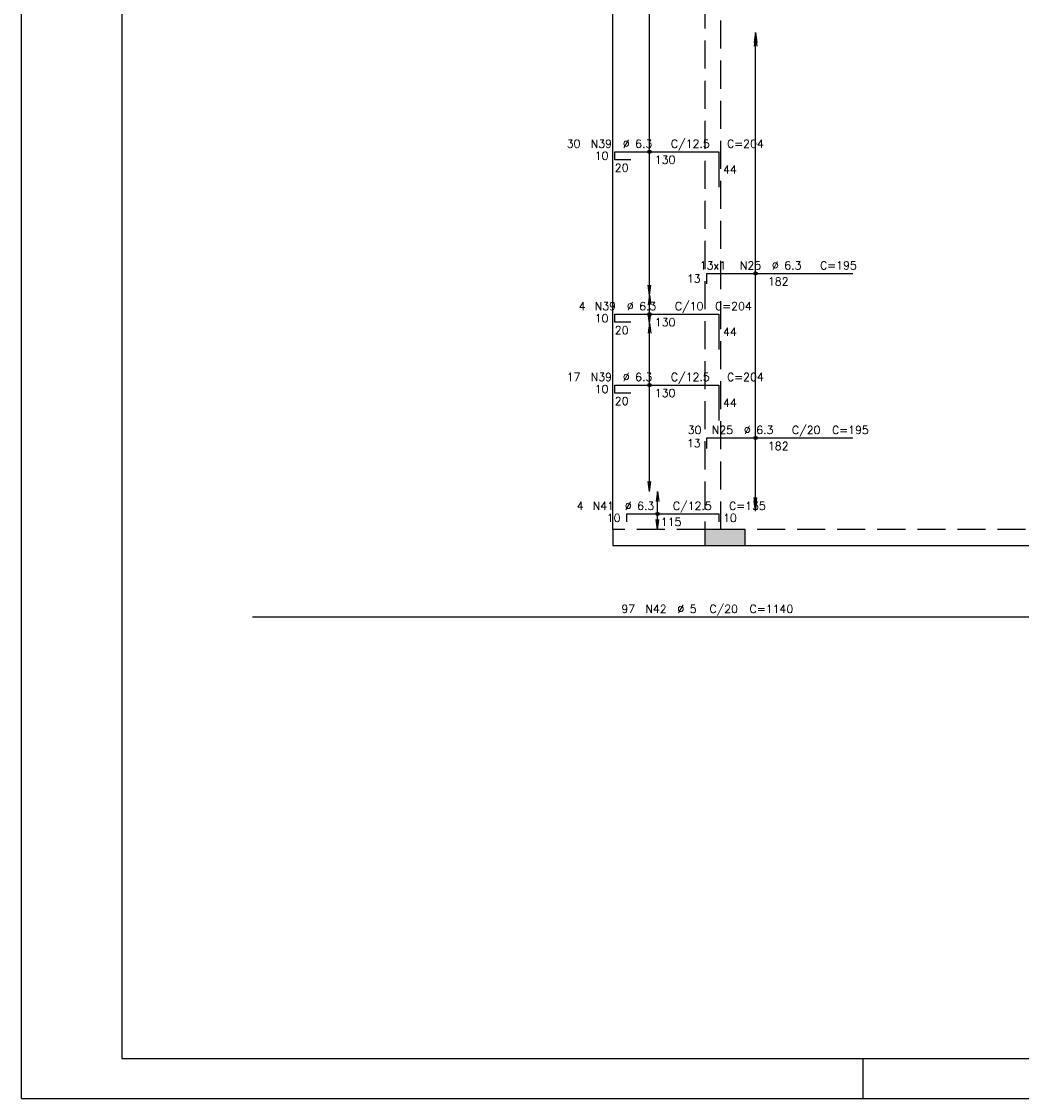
# Model space of a CAD drawing. Extents: x 0 to 119, y 0 to 84.
# Tile 1 of 8: x 0 to 25, y 0 to 27. Entities that reach past the tile are written whole.
import ezdxf

# ---------------------------------------------------------------- set-up
doc = ezdxf.new("R2010")
doc.units = 0
doc.linetypes.add('ESTILO_TQS_0001', pattern=[1, 0.7, -0.3])
for name, color, linetype in [('1', 1, 'CONTINUOUS'), ('2', 2, 'CONTINUOUS'), ('6', 6, 'CONTINUOUS'), ('8', 8, 'CONTINUOUS')]:
    doc.layers.add(name, color=color, linetype=linetype)
doc.styles.get("Standard").update_dxf_attribs({"font": 'ROMANS.SHX'})

msp = doc.modelspace()

# ---------------------------------------------------------------- linework, layer by layer
at = {"layer": '1', "linetype": 'CONTINUOUS'}
for p, q in [((0, 0), (0, 84.099998)), ((14.75, 14.2), (14.75, 27.4)), ((17.55, 14), (17.55, 14)), ((21, 0), (21, 1)), ((0, 0), (118.900002, 0))]:
    msp.add_line(p, q, dxfattribs=at)
for points in [[(14.75, 14.2), (14.75, 13.8)], [(14.75, 13.8), (17.05, 13.8)], [(18.05, 13.8), (29.05, 13.8)]]:
    msp.add_lwpolyline(points, dxfattribs=at)
at = {"layer": '2', "linetype": 'CONTINUOUS'}
for p, q in [((15.66658, 20.05), (15.66658, 27.4)), ((18.313212, 26.6), (18.28058, 26.352139)), ((18.313212, 26.51), (18.28058, 26.262139)), ((18.313212, 14.66), (18.313212, 26.6)), ((18.313212, 26.6), (18.345843, 26.352139)), ((18.313212, 26.6), (18.313212, 26.6)), ((18.313212, 14.75), (18.313212, 26.51)), ((18.313212, 26.51), (18.345843, 26.262139)), ((18.313212, 26.51), (18.313212, 26.51)), ((15.66658, 20.05), (15.633949, 20.297861)), ((15.66658, 20.05), (15.699212, 20.297861)), ((15.66658, 20.05), (15.633949, 19.802139)), ((15.66658, 20.05), (15.66658, 20.05)), ((15.66658, 19.35), (15.66658, 20.05)), ((15.66658, 20.05), (15.699212, 19.802139)), ((15.66658, 20.05), (15.66658, 20.05)), ((15.66658, 19.35), (15.633949, 19.597861)), ((15.66658, 19.35), (15.699212, 19.597861)), ((15.66658, 19.35), (15.633949, 19.102139)), ((15.66658, 19.35), (15.66658, 19.35)), ((15.66658, 15.15), (15.66658, 19.35)), ((15.66658, 19.35), (15.699212, 19.102139)), ((15.66658, 19.35), (15.66658, 19.35)), ((15.66658, 15.15), (15.633949, 15.397861)), ((15.66658, 15.15), (15.699212, 15.397861)), ((15.66658, 15.15), (15.66658, 15.15)), ((15.86659, 15.15), (15.833958, 14.902139)), ((15.86659, 14.2), (15.86659, 15.15)), ((15.86659, 15.15), (15.899222, 14.902139)), ((15.86659, 15.15), (15.86659, 15.15)), ((18.313212, 14.75), (18.28058, 14.997861)), ((18.313212, 14.66), (18.28058, 14.907861)), ((18.313212, 14.75), (18.345843, 14.997861)), ((18.313212, 14.66), (18.345843, 14.907861)), ((18.313212, 14.75), (18.313212, 14.75)), ((18.313212, 14.66), (18.313212, 14.66)), ((15.86659, 14.2), (15.833958, 14.447861)), ((15.86659, 14.2), (15.899222, 14.447861)), ((15.86659, 14.2), (15.86659, 14.2))]:
    msp.add_line(p, q, dxfattribs=at)
msp.add_lwpolyline([(18.05, 13.8), (18.05, 14.2), (17.05, 14.2), (17.05, 13.8), (18.05, 13.8)], dxfattribs=at)
for centre, radius in [((15.66658, 23.6265), 0.041625), ((15.66658, 23.6265), 0.02075), ((18.313212, 20.59), 0.041625), ((18.313212, 20.59), 0.02075), ((15.66658, 19.5725), 0.041625), ((15.66658, 19.5725), 0.02075), ((15.66658, 17.80514), 0.041625), ((15.66658, 17.80514), 0.02075), ((18.313212, 16.483), 0.041625), ((18.313212, 16.483), 0.02075), ((15.86659, 14.58825), 0.041625), ((15.86659, 14.58825), 0.02075)]:
    msp.add_circle(centre, radius, dxfattribs=at)
for points in [[(18.05, 13.8), (18.05, 14.2), (17.05, 14.2)], [(18.05, 13.8), (17.05, 14.2), (17.05, 13.8)], [(18.05, 13.8), (17.05, 13.8), (18.05, 13.8)]]:
    msp.add_solid(points, dxfattribs=at)
at = {"layer": '6', "linetype": 'CONTINUOUS'}
for p, q in [((14.8, 23.4265), (14.8, 23.6265)), ((14.8, 23.6265), (17.4, 23.6265)), ((15.2, 23.4265), (14.8, 23.4265)), ((17.4, 23.6265), (17.4, 22.7445)), ((17.1, 20.33), (17.1, 20.59)), ((17.1, 20.59), (20.74, 20.59)), ((14.8, 19.3725), (14.8, 19.5725)), ((14.8, 19.5725), (17.4, 19.5725)), ((15.2, 19.3725), (14.8, 19.3725)), ((17.4, 19.5725), (17.4, 18.6905)), ((14.8, 17.60514), (14.8, 17.80514)), ((14.8, 17.80514), (17.4, 17.80514)), ((17.4, 17.80514), (17.4, 16.92314)), ((15.2, 17.60514), (14.8, 17.60514)), ((17.1, 16.223), (17.1, 16.483)), ((17.1, 16.483), (20.74, 16.483)), ((15.1, 14.38825), (15.1, 14.58825)), ((15.1, 14.58825), (17.4, 14.58825)), ((17.4, 14.58825), (17.4, 14.38825)), ((5.762989, 12.017199), (28.562989, 12.017199))]:
    msp.add_line(p, q, dxfattribs=at)
at = {"layer": '6', "linetype": 'ESTILO_TQS_0001'}
for points in [[(17.05, 27.4), (17.05, 14.2)], [(17.45, 14.2), (17.45, 27.4)], [(17.05, 14.2), (14.75, 14.2)], [(29.05, 14.2), (18.05, 14.2)]]:
    msp.add_lwpolyline(points, dxfattribs=at)
at = {"layer": '8', "linetype": 'CONTINUOUS'}
for p, q in [((2.5, 83.099998), (2.5, 1)), ((2.5, 1), (117.900002, 1))]:
    msp.add_line(p, q, dxfattribs=at)

# ---------------------------------------------------------------- texts
at = {"layer": '2', "linetype": 'CONTINUOUS'}
for s, p in [('30', (13.6, 23.7265)), ('N39', (14.2, 23.7265)), ('%%c 6.3', (15, 23.7265)), ('C/12.5', (16.2, 23.7265)), ('C=204', (17.6, 23.7265)), ('10', (14.3, 23.4265)), ('130', (15.8, 23.3265)), ('20', (14.8, 23.1265)), ('44', (17.5, 23.0855)), ('13x1', (16.92, 20.69)), ('N25', (17.92, 20.69)), ('%%c 6.3', (18.72, 20.69)), ('C=195', (19.92, 20.69)), ('13', (16.6, 20.36)), ('182', (18.62, 20.29)), ('C/10', (16.3, 19.6725)), ('4', (13.9, 19.6725)), ('N39', (14.3, 19.6725)), ('%%c 6.3', (15.1, 19.6725)), ('C=204', (17.3, 19.6725)), ('10', (14.3, 19.3725)), ('130', (15.8, 19.2725)), ('20', (14.8, 19.0725)), ('44', (17.5, 19.0315)), ('17', (13.6, 17.90514)), ('N39', (14.2, 17.90514)), ('%%c 6.3', (15, 17.90514)), ('C/12.5', (16.2, 17.90514)), ('C=204', (17.6, 17.90514)), ('10', (14.3, 17.60514)), ('20', (14.8, 17.30514)), ('130', (15.8, 17.50514)), ('44', (17.5, 17.26414)), ('30', (16.62, 16.583)), ('N25', (17.22, 16.583)), ('%%c 6.3', (18.02, 16.583)), ('C/20', (19.22, 16.583)), ('C=195', (20.22, 16.583)), ('13', (16.6, 16.253)), ('182', (18.62, 16.183)), ('4', (13.85, 14.68825)), ('N41', (14.25, 14.68825)), ('%%c 6.3', (15.05, 14.68825)), ('C/12.5', (16.25, 14.68825)), ('C=135', (17.65, 14.68825)), ('10', (14.6, 14.38825)), ('10', (17.5, 14.38825)), ('115', (15.95, 14.28825)), ('97', (14.962989, 12.117199)), ('N42', (15.562989, 12.117199)), ('%%c 5', (16.362989, 12.117199)), ('C/20', (17.162989, 12.117199)), ('C=1140', (18.162989, 12.117199))]:
    msp.add_text(s, height=0.2, dxfattribs=at).set_placement(p)

doc.saveas('drawing.dxf')
